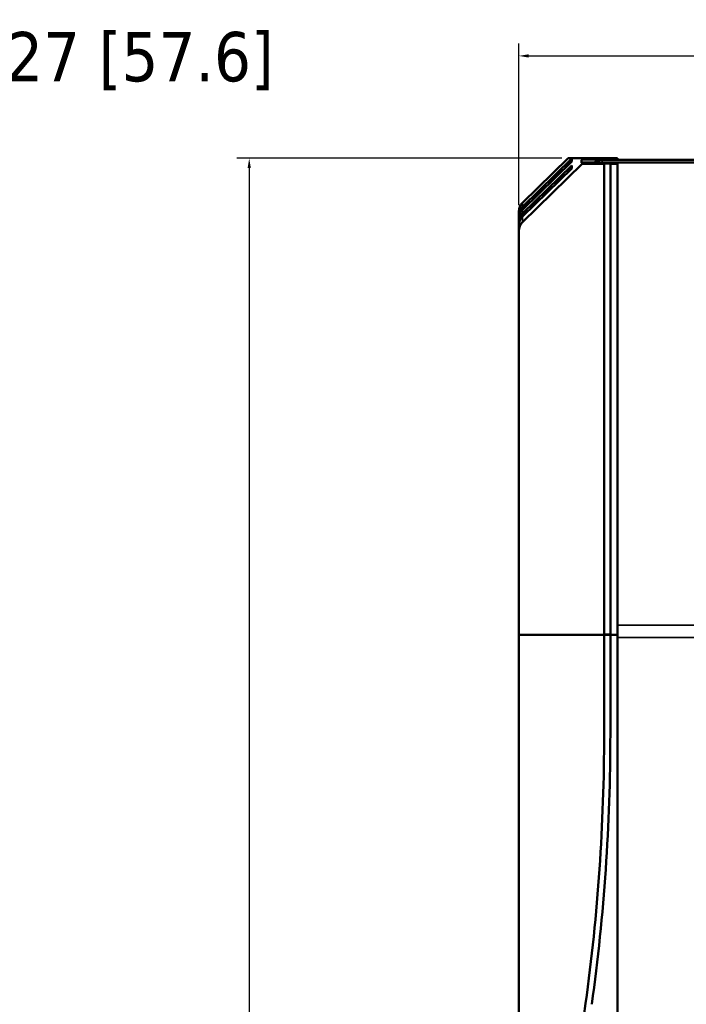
# Model space of a CAD drawing. Header units: inches. Extents: x 1.9 to 64.4, y 1.6 to 69.2.
# Tile 96 of 256: x 15.5 to 22.2, y 56.4 to 66.4. Entities that reach past the tile are written whole.
import ezdxf

# ---------------------------------------------------------------- set-up
doc = ezdxf.new("R2010")
doc.units = ezdxf.units.IN
doc.header["$MEASUREMENT"] = 0
for name, color, linetype, lineweight in [('Dimension (ANSI)', 7, 'Continuous', 25), ('Visible (ANSI)', 7, 'Continuous', 50), ('Visible Narrow (ANSI)', 7, 'Continuous', 35)]:
    doc.layers.add(name, color=color, linetype=linetype, lineweight=lineweight)
doc.styles.add('Note Text (ANSI)', font='tahoma.ttf')
doc.dimstyles.new('Default (ANSI)', dxfattribs={"dimtxt": 0.5, "dimasz": 0.098425, "dimexe": 0.125, "dimexo": 0.0625, "dimgap": 0.031496, "dimtad": 0, "dimtih": 1, "dimtoh": 1, "dimrnd": 1e-08, "dimzin": 4, "dimdsep": 46, "dimtxsty": 'Note Text (ANSI)', "dimcen": 0.09, "dimdle": 0.393701, "dimclrd": 256, "dimclre": 256, "dimclrt": 256, "dimadec": 0, "dimazin": 1, "dimtfac": 1, "dimtofl": 0, "dimtmove": 0, "dimatfit": 3, "dimfxl": 1, "dimtolj": 1, "dimtzin": 4, "dimlwd": -1, "dimlwe": -1, "dimarcsym": 0})

# ---------------------------------------------------------------- blocks, each defined once
blk = doc.blocks.new('*D5')
at = {"layer": 'Defpoints', "color": 0}
for p in [(14.3073, 65.9697), (12.0387, 64.959), (14.3073, 61.9271)]:
    blk.add_point(p, dxfattribs=at)
at = {"layer": 'Dimension (ANSI)'}
for p, q in [((12.0387, 65.0215), (12.0387, 66.0947)), ((14.3073, 61.9896), (14.3073, 66.0947)), ((12.1371, 65.9697), (14.2089, 65.9697)), ((14.3073, 65.9697), (14.7569, 65.9697))]:
    blk.add_line(p, q, dxfattribs=at)
for points in [[(12.1371, 65.9861), (12.1371, 65.9533), (12.0387, 65.9697)], [(14.2089, 65.9861), (14.2089, 65.9533), (14.3073, 65.9697)]]:
    blk.add_solid(points, dxfattribs=at)
at = {"layer": 'Dimension (ANSI)', "insert": (14.7884, 66.2968), "char_height": 0.5, "attachment_point": 1, "style": 'Note Text (ANSI)'}
blk.add_mtext('\\A1;2.27 [57.6]', dxfattribs=at)
blk = doc.blocks.new('*D9')
at = {"layer": 'Defpoints', "color": 0}
for p in [(60.02, 66.0537), (20.545, 64.4789), (60.02, 64.4739)]:
    blk.add_point(p, dxfattribs=at)
at = {"layer": 'Dimension (ANSI)'}
for p, q in [((20.545, 64.5414), (20.545, 66.1787)), ((60.02, 64.5364), (60.02, 66.1787)), ((20.6434, 66.0537), (37.8359, 66.0537)), ((59.9216, 66.0537), (42.3472, 66.0537))]:
    blk.add_line(p, q, dxfattribs=at)
for points in [[(20.6434, 66.0701), (20.6434, 66.0373), (20.545, 66.0537)], [(59.9216, 66.0701), (59.9216, 66.0373), (60.02, 66.0537)]]:
    blk.add_solid(points, dxfattribs=at)
at = {"layer": 'Dimension (ANSI)', "insert": (37.8674, 66.3807), "char_height": 0.5, "attachment_point": 1, "style": 'Note Text (ANSI)'}
blk.add_mtext('\\A1;39.48 [1002.7]', dxfattribs=at)
blk = doc.blocks.new('*D11')
at = {"layer": 'Defpoints', "color": 0}
for p in [(21.0426, 65.0162), (17.8142, 41.9663), (21.835, 41.9663)]:
    blk.add_point(p, dxfattribs=at)
at = {"layer": 'Dimension (ANSI)'}
for p, q in [((20.9801, 65.0162), (17.6892, 65.0162)), ((17.8142, 64.9178), (17.8142, 53.8498)), ((17.8142, 42.0647), (17.8142, 53.1327)), ((21.7725, 41.9663), (17.6892, 41.9663))]:
    blk.add_line(p, q, dxfattribs=at)
for points in [[(17.7978, 64.9178), (17.8306, 64.9178), (17.8142, 65.0162)], [(17.7978, 42.0647), (17.8306, 42.0647), (17.8142, 41.9663)]]:
    blk.add_solid(points, dxfattribs=at)
at = {"layer": 'Dimension (ANSI)', "insert": (15.7798, 53.8183), "char_height": 0.5, "attachment_point": 1, "style": 'Note Text (ANSI)'}
blk.add_mtext('\\A1;23.05 [585.5]', dxfattribs=at)

msp = doc.modelspace()

# ---------------------------------------------------------------- linework, layer by layer
at = {"layer": 'Visible (ANSI)'}
for p, q in [((21.0426, 65.0162), (20.5816, 64.5653)), ((20.5816, 64.526), (21.08, 65.0135)), ((21.08, 64.9832), (20.5816, 64.4957)), ((20.5816, 64.3688), (21.185, 64.959)), ((21.185, 65.0162), (21.0426, 65.0162)), ((21.08, 65.0135), (21.08, 64.9832)), ((21.18, 64.9978), (21.185, 65.0027)), ((21.18, 64.969), (21.18, 64.9978)), ((21.185, 64.9739), (21.18, 64.969)), ((21.185, 65.0027), (21.185, 65.0162)), ((21.185, 65.0162), (21.545, 65.0162)), ((21.185, 65.0027), (21.545, 65.0027)), ((21.545, 64.9739), (21.185, 64.9739)), ((21.185, 64.959), (21.185, 64.9739)), ((21.185, 64.959), (21.4083, 64.959)), ((59.1732, 64.9998), (21.3868, 64.9998)), ((59.1732, 64.9739), (21.3868, 64.9739)), ((21.4083, 64.959), (21.4083, 64.9632)), ((21.4083, 64.9632), (21.4713, 64.9632)), ((21.4083, 60.1863), (21.4083, 64.959)), ((21.4713, 64.9632), (21.4713, 64.959)), ((21.4713, 64.959), (21.545, 64.959)), ((21.4713, 64.959), (21.4713, 60.1863)), ((21.545, 65.0027), (21.545, 65.0162)), ((21.545, 65.0027), (21.545, 64.9998)), ((21.545, 64.959), (21.545, 64.9739)), ((21.545, 60.1863), (21.545, 64.959)), ((20.5816, 64.4564), (21.08, 64.9439)), ((21.08, 64.9135), (20.5816, 64.426)), ((21.08, 64.9439), (21.08, 64.9135)), ((20.545, 64.4789), (20.545, 64.4396)), ((20.545, 64.4396), (20.545, 64.4092)), ((20.545, 64.4092), (20.545, 64.3699)), ((20.545, 64.3699), (20.545, 64.3396)), ((20.545, 64.3396), (20.545, 64.2824)), ((20.545, 60.1863), (20.545, 64.2824)), ((20.545, 60.1863), (21.4083, 60.1863)), ((20.545, 60.1863), (21.4083, 60.1863)), ((20.545, 43.2563), (20.545, 60.1863)), ((21.4713, 60.1904), (21.4083, 60.1904)), ((21.4083, 60.1863), (21.4713, 60.1863)), ((21.4083, 59.1824), (21.4083, 60.1863)), ((21.4713, 60.1863), (21.545, 60.1863)), ((21.4713, 60.1863), (21.545, 60.1863)), ((21.4713, 60.1863), (21.4713, 59.1824)), ((21.545, 60.1863), (21.545, 42.9663)), ((20.7129, 52.773), (21.2207, 56.4517))]:
    msp.add_line(p, q, dxfattribs=at)
for radius in [19.9685, 20.0315]:
    msp.add_arc((1.4398, 59.1824), radius, 352.14037, 0, dxfattribs=at)
for centre, start_param, end_param in [((21.3868, 64.8776), 4.712389, 5.376535), ((20.67, 64.4789), 5.497787, 6.283185), ((20.67, 64.4396), 5.497787, 6.283185), ((20.67, 64.4092), 5.497787, 6.283185), ((20.67, 64.3699), 5.497787, 6.283185), ((20.67, 64.3396), 5.497787, 6.283185), ((20.67, 64.2824), 5.497787, 6.283185)]:
    msp.add_ellipse(centre, major_axis=(-0.125, 0), ratio=0.978148, start_param=start_param, end_param=end_param, dxfattribs=at)
at = {"layer": 'Visible Narrow (ANSI)'}
for p, q in [((21.3868, 64.9739), (21.3868, 64.9998)), ((20.5816, 64.526), (20.5816, 64.5653)), ((20.5816, 64.4564), (20.5816, 64.4957)), ((20.5816, 64.3688), (20.5816, 64.426)), ((21.545, 60.2848), (59.02, 60.2848)), ((59.02, 60.1601), (21.545, 60.1601))]:
    msp.add_line(p, q, dxfattribs=at)

# ---------------------------------------------------------------- dimensions: what is measured, and where the dimension line sits
at = {"layer": 'Dimension (ANSI)'}
for base, p1, p2, angle, override, picture, middle in [((60.0199821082, 66.0536606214), (20.5449821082, 64.4788574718), (60.0199821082, 64.4738574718), 180, {"dimtih": 0, "dimtoh": 0, "dimdec": 2, "dimtp": 0, "dimtm": 0, "dimtdec": 2, "dimatfit": 1}, '*D9', (40.0915207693, 66.0536606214)), ((14.3073, 65.9697), (12.0387, 64.959), (14.3073, 61.9271), 180, {"dimtih": 0, "dimtoh": 0, "dimdec": 2, "dimtp": 0, "dimtm": 0, "dimtdec": 2, "dimatfit": 2}, '*D5', (16.4474, 65.9697)), ((17.8142, 41.9663), (21.0426, 65.0162), (21.835, 41.9663), 90, {"dimdec": 2, "dimtp": 0, "dimtm": 0, "dimtdec": 2, "dimatfit": 1}, '*D11', (17.8142, 53.4912))]:
    dim = msp.add_linear_dim(base=base, p1=p1, p2=p2, angle=angle, dimstyle='Default (ANSI)', override=override, dxfattribs=at)
    dim.commit()
    dim.dimension.update_dxf_attribs({"geometry": picture, "text_midpoint": middle, "dimtype": 160})

doc.saveas('drawing.dxf')
